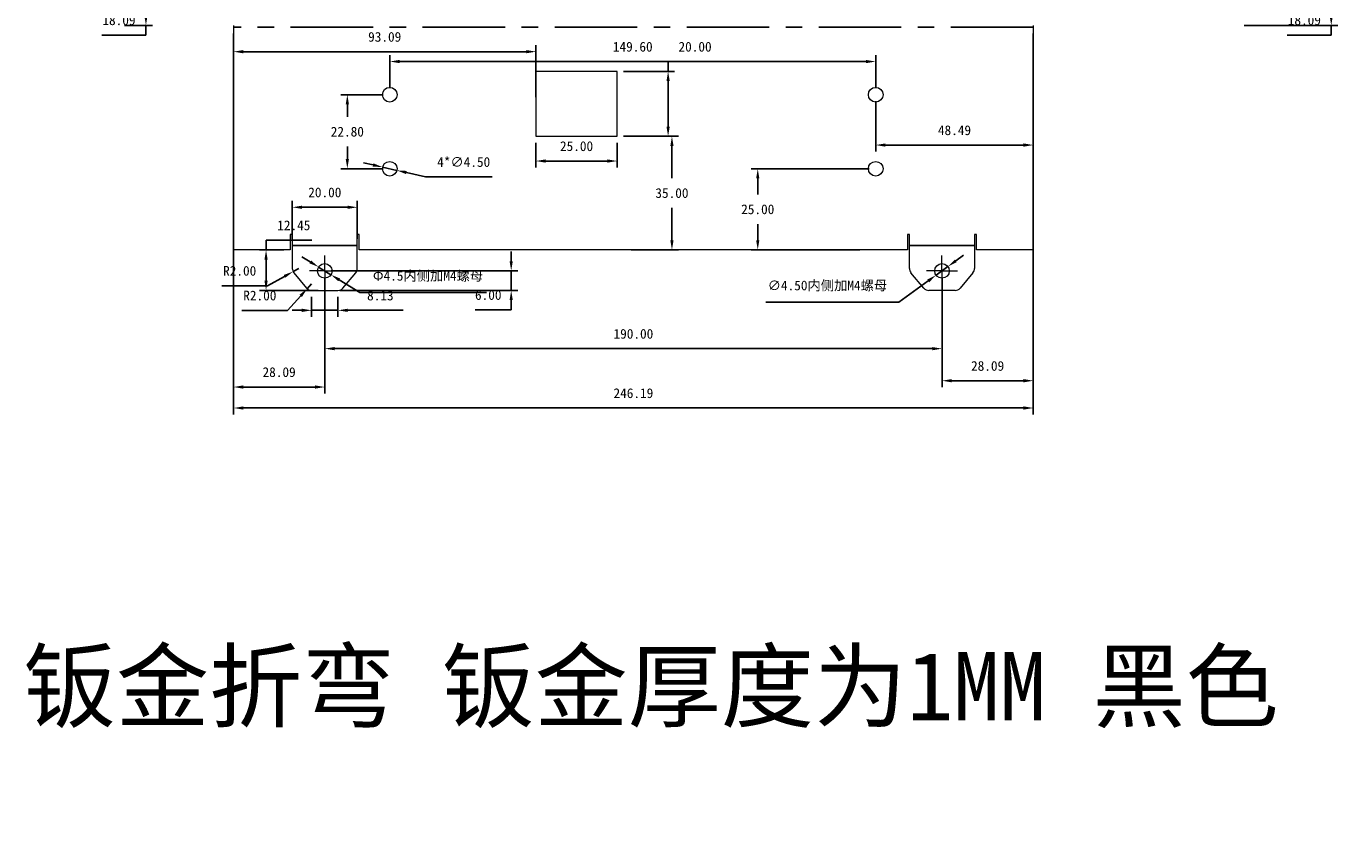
# Model space of a CAD drawing. Header units: millimetres. Extents: x 43 to 562, y -271 to 275.
# Tile 1 of 5: x 141 to 343, y -271 to -145. Entities that reach past the tile are written whole.
import ezdxf

# ---------------------------------------------------------------- set-up
doc = ezdxf.new("R2010")
doc.units = ezdxf.units.MM
doc.header["$PDSIZE"] = -1
doc.linetypes.add('CENTERX2', pattern=[20.32, 12.7, -2.54, 2.54, -2.54])
doc.dimstyles.new('ISO-25', dxfattribs={"dimtxt": 2.5, "dimasz": 2.5, "dimexe": 1.25, "dimexo": 0.625, "dimtad": 1, "dimtxsty": 'Standard', "dimcen": 2.5, "dimadec": 0, "dimazin": 0, "dimtfac": 1, "dimtmove": 0, "dimatfit": 3, "dimfxl": 0, "dimarcsym": 0})

# ---------------------------------------------------------------- blocks, each defined once
blk = doc.blocks.new('SW_CENTERMARKSYMBOL_49')
at = {"color": 0, "linetype": 'Continuous', "lineweight": 0}
for p, q in [((0, 1.25), (0, 2.375)), ((-1.25, 0), (-2.375, 0)), ((0, 0), (-1.25, 0)), ((0, 0), (0, 1.25)), ((0, 0), (0, -1.25)), ((0, 0), (1.25, 0)), ((1.25, 0), (2.375, 0)), ((0, -1.25), (0, -2.375))]:
    blk.add_line(p, q, dxfattribs=at)
blk = doc.blocks.new('SW_CENTERMARKSYMBOL_50')
at = {"color": 0, "linetype": 'Continuous', "lineweight": 0}
for p, q in [((0, 1.25), (0, 2.375)), ((-1.25, 0), (-2.375, 0)), ((0, 0), (-1.25, 0)), ((0, 0), (0, 1.25)), ((0, 0), (0, -1.25)), ((0, 0), (1.25, 0)), ((1.25, 0), (2.375, 0)), ((0, -1.25), (0, -2.375))]:
    blk.add_line(p, q, dxfattribs=at)
blk = doc.blocks.new('*D102')
at = {"color": 4, "lineweight": -2, "transparency": 16777216}
for p, q in [((327.66, -135.78), (342.95, -135.78)), ((341.95, -137.28), (341.95, -143.33)), ((328.55, -144.83), (342.95, -144.83)), ((341.95, -144.83), (341.95, -146.33)), ((341.95, -146.33), (335.18, -146.33))]:
    blk.add_line(p, q, dxfattribs=at)
at = {"color": 4, "transparency": 16777216}
for points in [[(341.7, -137.28), (342.2, -137.28), (341.95, -135.78)], [(341.7, -143.33), (342.2, -143.33), (341.95, -144.83)]]:
    blk.add_solid(points, dxfattribs=at)
at = {"layer": 'Defpoints', "color": 0, "transparency": 16777216}
for p in [(326.66, -135.78), (327.55, -144.83), (341.95, -144.83)]:
    blk.add_point(p, dxfattribs=at)
at = {"color": 4, "transparency": 16777216, "insert": (337.81, -144.05), "char_height": 1.5, "attachment_point": 5}
blk.add_mtext('18.09', dxfattribs=at)
blk = doc.blocks.new('*D110')
at = {"color": 4, "lineweight": -2, "transparency": 16777216}
for p, q in [((143.41, -135.78), (160.51, -135.78)), ((159.51, -137.28), (159.51, -143.33)), ((156.23, -144.83), (160.51, -144.83)), ((159.51, -144.83), (159.51, -146.33)), ((159.51, -146.33), (152.74, -146.33))]:
    blk.add_line(p, q, dxfattribs=at)
at = {"color": 4, "transparency": 16777216}
for points in [[(159.26, -137.28), (159.76, -137.28), (159.51, -135.78)], [(159.26, -143.33), (159.76, -143.33), (159.51, -144.83)]]:
    blk.add_solid(points, dxfattribs=at)
at = {"layer": 'Defpoints', "color": 0, "transparency": 16777216}
for p in [(142.41, -135.78), (155.23, -144.83), (159.51, -144.83)]:
    blk.add_point(p, dxfattribs=at)
at = {"color": 4, "transparency": 16777216, "insert": (155.36, -144.05), "char_height": 1.5, "attachment_point": 5}
blk.add_mtext('18.09', dxfattribs=at)
blk = doc.blocks.new('*D114')
at = {"color": 4, "lineweight": -2, "transparency": 16777216}
for p, q in [((172.99, -146.09), (172.99, -204.75)), ((296.08, -146.09), (296.08, -204.75)), ((294.58, -203.75), (174.49, -203.75))]:
    blk.add_line(p, q, dxfattribs=at)
at = {"color": 4, "transparency": 16777216}
for points in [[(174.49, -203.5), (174.49, -204), (172.99, -203.75)], [(294.58, -203.5), (294.58, -204), (296.08, -203.75)]]:
    blk.add_solid(points, dxfattribs=at)
at = {"layer": 'Defpoints', "color": 0, "transparency": 16777216}
for p in [(172.99, -145.09), (296.08, -145.09), (172.99, -203.75)]:
    blk.add_point(p, dxfattribs=at)
at = {"color": 4, "transparency": 16777216, "insert": (234.54, -201.48), "char_height": 1.5, "attachment_point": 5}
blk.add_mtext('246.19', dxfattribs=at)
blk = doc.blocks.new('*D115')
at = {"color": 4, "lineweight": -2, "transparency": 16777216}
for p, q in [((187.04, -183.64), (187.04, -195.61)), ((282.04, -183.64), (282.04, -195.61)), ((188.54, -194.61), (280.54, -194.61))]:
    blk.add_line(p, q, dxfattribs=at)
at = {"color": 4, "transparency": 16777216}
for points in [[(188.54, -194.36), (188.54, -194.86), (187.04, -194.61)], [(280.54, -194.36), (280.54, -194.86), (282.04, -194.61)]]:
    blk.add_solid(points, dxfattribs=at)
at = {"layer": 'Defpoints', "color": 0, "transparency": 16777216}
for p in [(187.04, -182.64), (282.04, -182.64), (282.04, -194.61)]:
    blk.add_point(p, dxfattribs=at)
at = {"color": 4, "transparency": 16777216, "insert": (234.54, -192.34), "char_height": 1.5, "attachment_point": 5}
blk.add_mtext('190.00', dxfattribs=at)
blk = doc.blocks.new('*D116')
at = {"color": 4, "lineweight": -2, "transparency": 16777216}
for p, q in [((184.81, -181.25), (183.53, -180.45)), ((186.08, -182.04), (187.99, -183.23)), ((192.41, -185.98), (189.26, -184.02)), ((211.92, -185.98), (192.41, -185.98))]:
    blk.add_line(p, q, dxfattribs=at)
at = {"color": 4, "transparency": 16777216}
for points in [[(184.94, -181.04), (184.67, -181.46), (186.08, -182.04)], [(189.4, -183.81), (189.13, -184.24), (187.99, -183.23)]]:
    blk.add_solid(points, dxfattribs=at)
at = {"layer": 'Defpoints', "color": 0, "transparency": 16777216}
for p in [(186.08, -182.04), (187.99, -183.23)]:
    blk.add_point(p, dxfattribs=at)
at = {"color": 4, "transparency": 16777216, "insert": (202.93, -183.47), "char_height": 1.5, "attachment_point": 5}
blk.add_mtext('{\\fSimSun|b0|i0|c134|p2;Φ}4.5{\\fSimSun|b0|i0|c134|p2;内侧加M4螺母}', dxfattribs=at)
blk = doc.blocks.new('*D117')
at = {"color": 4, "lineweight": -2, "transparency": 16777216}
for p, q in [((185, -186.64), (185, -189.71)), ((189.07, -186.64), (189.07, -189.71)), ((183.5, -188.71), (182, -188.71)), ((185, -188.71), (189.07, -188.71)), ((190.57, -188.71), (199.11, -188.71))]:
    blk.add_line(p, q, dxfattribs=at)
at = {"color": 4, "transparency": 16777216}
for points in [[(183.5, -188.46), (183.5, -188.96), (185, -188.71)], [(190.57, -188.46), (190.57, -188.96), (189.07, -188.71)]]:
    blk.add_solid(points, dxfattribs=at)
at = {"layer": 'Defpoints', "color": 0, "transparency": 16777216}
for p in [(185, -185.64), (189.07, -185.64), (189.07, -188.71)]:
    blk.add_point(p, dxfattribs=at)
at = {"color": 4, "transparency": 16777216, "insert": (195.59, -186.44), "char_height": 1.5, "attachment_point": 5}
blk.add_mtext('8.13', dxfattribs=at)
blk = doc.blocks.new('*D118')
at = {"color": 4, "lineweight": -2, "transparency": 16777216}
for p, q in [((185, -184.64), (184.33, -185.38)), ((181.32, -188.72), (183.33, -186.49)), ((174.29, -188.72), (181.32, -188.72))]:
    blk.add_line(p, q, dxfattribs=at)
at = {"color": 4, "transparency": 16777216}
blk.add_solid([(183.14, -186.32), (183.51, -186.66), (184.33, -185.38)], dxfattribs=at)
at = {"layer": 'Defpoints', "color": 0, "transparency": 16777216}
for p in [(184.33, -185.38), (185, -184.64)]:
    blk.add_point(p, dxfattribs=at)
at = {"color": 4, "transparency": 16777216, "insert": (177.04, -186.44), "char_height": 1.5, "attachment_point": 5}
blk.add_mtext('R2.00', dxfattribs=at)
blk = doc.blocks.new('*D119')
at = {"color": 4, "lineweight": -2, "transparency": 16777216}
for p, q in [((178.21, -184.92), (180.84, -183.48)), ((183.04, -182.27), (182.16, -182.75)), ((171.19, -184.92), (178.21, -184.92))]:
    blk.add_line(p, q, dxfattribs=at)
at = {"color": 4, "transparency": 16777216}
blk.add_solid([(180.72, -183.26), (180.96, -183.69), (182.16, -182.75)], dxfattribs=at)
at = {"layer": 'Defpoints', "color": 0, "transparency": 16777216}
for p in [(182.16, -182.75), (183.04, -182.27)]:
    blk.add_point(p, dxfattribs=at)
at = {"color": 4, "transparency": 16777216, "insert": (173.94, -182.64), "char_height": 1.5, "attachment_point": 5}
blk.add_mtext('R2.00', dxfattribs=at)
blk = doc.blocks.new('*D120')
at = {"color": 4, "lineweight": -2, "transparency": 16777216}
for p, q in [((180.74, -179.41), (177, -179.41)), ((178, -179.41), (178, -177.91)), ((178, -177.91), (185.02, -177.91)), ((178, -184.14), (178, -180.91)), ((186.04, -185.64), (177, -185.64))]:
    blk.add_line(p, q, dxfattribs=at)
at = {"color": 4, "transparency": 16777216}
for points in [[(177.75, -180.91), (178.25, -180.91), (178, -179.41)], [(177.75, -184.14), (178.25, -184.14), (178, -185.64)]]:
    blk.add_solid(points, dxfattribs=at)
at = {"layer": 'Defpoints', "color": 0, "transparency": 16777216}
for p in [(178, -179.41), (181.74, -179.41), (187.04, -185.64)]:
    blk.add_point(p, dxfattribs=at)
at = {"color": 4, "transparency": 16777216, "insert": (182.27, -175.63), "char_height": 1.5, "attachment_point": 5}
blk.add_mtext('12.45', dxfattribs=at)
blk = doc.blocks.new('*D121')
at = {"color": 4, "lineweight": -2, "transparency": 16777216}
for p, q in [((196.04, -155.51), (189.51, -155.51)), ((190.51, -157.01), (190.51, -158.93)), ((190.51, -165.41), (190.51, -163.48)), ((196.04, -166.91), (189.51, -166.91))]:
    blk.add_line(p, q, dxfattribs=at)
at = {"color": 4, "transparency": 16777216}
for points in [[(190.26, -157.01), (190.76, -157.01), (190.51, -155.51)], [(190.26, -165.41), (190.76, -165.41), (190.51, -166.91)]]:
    blk.add_solid(points, dxfattribs=at)
at = {"layer": 'Defpoints', "color": 0, "transparency": 16777216}
for p in [(197.04, -155.51), (190.51, -166.91), (197.04, -166.91)]:
    blk.add_point(p, dxfattribs=at)
at = {"color": 4, "transparency": 16777216, "insert": (190.51, -161.21), "char_height": 1.5, "attachment_point": 5}
blk.add_mtext('22.80', dxfattribs=at)
blk = doc.blocks.new('*D122')
at = {"color": 4, "lineweight": -2, "transparency": 16777216}
for p, q in [((197.04, -154.51), (197.04, -149.4)), ((198.54, -150.4), (270.34, -150.4)), ((271.84, -154.51), (271.84, -149.4))]:
    blk.add_line(p, q, dxfattribs=at)
at = {"color": 4, "transparency": 16777216}
for points in [[(198.54, -150.15), (198.54, -150.65), (197.04, -150.4)], [(270.34, -150.15), (270.34, -150.65), (271.84, -150.4)]]:
    blk.add_solid(points, dxfattribs=at)
at = {"layer": 'Defpoints', "color": 0, "transparency": 16777216}
for p in [(271.84, -150.4), (197.04, -155.51), (271.84, -155.51)]:
    blk.add_point(p, dxfattribs=at)
at = {"color": 4, "transparency": 16777216, "insert": (234.44, -148.13), "char_height": 1.5, "attachment_point": 5}
blk.add_mtext('149.60', dxfattribs=at)
blk = doc.blocks.new('*D123')
at = {"color": 4, "lineweight": -2, "transparency": 16777216}
for p, q in [((271.84, -156.51), (271.84, -164.26)), ((296.08, -155.73), (296.08, -164.26)), ((273.34, -163.26), (294.58, -163.26))]:
    blk.add_line(p, q, dxfattribs=at)
at = {"color": 4, "transparency": 16777216}
for points in [[(273.34, -163.01), (273.34, -163.51), (271.84, -163.26)], [(294.58, -163.01), (294.58, -163.51), (296.08, -163.26)]]:
    blk.add_solid(points, dxfattribs=at)
at = {"layer": 'Defpoints', "color": 0, "transparency": 16777216}
for p in [(296.08, -154.73), (271.84, -155.51), (296.08, -163.26)]:
    blk.add_point(p, dxfattribs=at)
at = {"color": 4, "transparency": 16777216, "insert": (283.96, -160.99), "char_height": 1.5, "attachment_point": 5}
blk.add_mtext('48.49', dxfattribs=at)
blk = doc.blocks.new('*D124')
at = {"color": 4, "lineweight": -2, "transparency": 16777216}
for p, q in [((270.84, -166.91), (252.68, -166.91)), ((253.68, -168.41), (253.68, -170.88)), ((253.68, -177.91), (253.68, -175.43)), ((269.41, -179.41), (252.68, -179.41))]:
    blk.add_line(p, q, dxfattribs=at)
at = {"color": 4, "transparency": 16777216}
for points in [[(253.43, -168.41), (253.93, -168.41), (253.68, -166.91)], [(253.43, -177.91), (253.93, -177.91), (253.68, -179.41)]]:
    blk.add_solid(points, dxfattribs=at)
at = {"layer": 'Defpoints', "color": 0, "transparency": 16777216}
for p in [(271.84, -166.91), (253.68, -179.41), (270.41, -179.41)]:
    blk.add_point(p, dxfattribs=at)
at = {"color": 4, "transparency": 16777216, "insert": (253.68, -173.16), "char_height": 1.5, "attachment_point": 5}
blk.add_mtext('25.00', dxfattribs=at)
blk = doc.blocks.new('*D125')
at = {"color": 4, "lineweight": -2, "transparency": 16777216}
for p, q in [((219.54, -162.91), (219.54, -166.72)), ((232.04, -162.91), (232.04, -166.72)), ((221.04, -165.72), (230.54, -165.72))]:
    blk.add_line(p, q, dxfattribs=at)
at = {"color": 4, "transparency": 16777216}
for points in [[(221.04, -165.47), (221.04, -165.97), (219.54, -165.72)], [(230.54, -165.47), (230.54, -165.97), (232.04, -165.72)]]:
    blk.add_solid(points, dxfattribs=at)
at = {"layer": 'Defpoints', "color": 0, "transparency": 16777216}
for p in [(219.54, -161.91), (232.04, -161.91), (232.04, -165.72)]:
    blk.add_point(p, dxfattribs=at)
at = {"color": 4, "transparency": 16777216, "insert": (225.79, -163.44), "char_height": 1.5, "attachment_point": 5}
blk.add_mtext('25.00', dxfattribs=at)
blk = doc.blocks.new('*D126')
at = {"color": 4, "lineweight": -2, "transparency": 16777216}
for p, q in [((239.88, -151.91), (239.88, -150.41)), ((239.88, -150.41), (246.65, -150.41)), ((233.04, -151.91), (240.88, -151.91)), ((239.88, -160.41), (239.88, -153.41)), ((233.04, -161.91), (240.88, -161.91))]:
    blk.add_line(p, q, dxfattribs=at)
at = {"color": 4, "transparency": 16777216}
for points in [[(239.63, -153.41), (240.13, -153.41), (239.88, -151.91)], [(239.63, -160.41), (240.13, -160.41), (239.88, -161.91)]]:
    blk.add_solid(points, dxfattribs=at)
at = {"layer": 'Defpoints', "color": 0, "transparency": 16777216}
for p in [(232.04, -151.91), (239.88, -151.91), (232.04, -161.91)]:
    blk.add_point(p, dxfattribs=at)
at = {"color": 4, "transparency": 16777216, "insert": (244.03, -148.13), "char_height": 1.5, "attachment_point": 5}
blk.add_mtext('20.00', dxfattribs=at)
blk = doc.blocks.new('*D127')
at = {"color": 4, "lineweight": -2, "transparency": 16777216}
for p, q in [((233.04, -161.91), (241.47, -161.91)), ((240.47, -163.41), (240.47, -168.38)), ((240.47, -177.91), (240.47, -172.93)), ((234.21, -179.41), (241.47, -179.41))]:
    blk.add_line(p, q, dxfattribs=at)
at = {"color": 4, "transparency": 16777216}
for points in [[(240.22, -163.41), (240.72, -163.41), (240.47, -161.91)], [(240.22, -177.91), (240.72, -177.91), (240.47, -179.41)]]:
    blk.add_solid(points, dxfattribs=at)
at = {"layer": 'Defpoints', "color": 0, "transparency": 16777216}
for p in [(232.04, -161.91), (233.21, -179.41), (240.47, -179.41)]:
    blk.add_point(p, dxfattribs=at)
at = {"color": 4, "transparency": 16777216, "insert": (240.47, -170.66), "char_height": 1.5, "attachment_point": 5}
blk.add_mtext('35.00', dxfattribs=at)
blk = doc.blocks.new('*D128')
at = {"color": 4, "lineweight": -2, "transparency": 16777216}
for p, q in [((172.99, -156.65), (172.99, -147.88)), ((218.04, -148.88), (174.49, -148.88)), ((219.54, -155.91), (219.54, -147.88))]:
    blk.add_line(p, q, dxfattribs=at)
at = {"color": 4, "transparency": 16777216}
for points in [[(174.49, -148.63), (174.49, -149.13), (172.99, -148.88)], [(218.04, -148.63), (218.04, -149.13), (219.54, -148.88)]]:
    blk.add_solid(points, dxfattribs=at)
at = {"layer": 'Defpoints', "color": 0, "transparency": 16777216}
for p in [(172.99, -148.88), (219.54, -156.91), (172.99, -157.65)]:
    blk.add_point(p, dxfattribs=at)
at = {"color": 4, "transparency": 16777216, "insert": (196.26, -146.61), "char_height": 1.5, "attachment_point": 5}
blk.add_mtext('93.09', dxfattribs=at)
blk = doc.blocks.new('*D147')
at = {"color": 4, "lineweight": -2, "transparency": 16777216}
for p, q in [((182.04, -177.72), (182.04, -171.84)), ((190.54, -172.84), (183.54, -172.84)), ((192.04, -177.72), (192.04, -171.84))]:
    blk.add_line(p, q, dxfattribs=at)
at = {"color": 4, "transparency": 16777216}
for points in [[(183.54, -172.59), (183.54, -173.09), (182.04, -172.84)], [(190.54, -172.59), (190.54, -173.09), (192.04, -172.84)]]:
    blk.add_solid(points, dxfattribs=at)
at = {"layer": 'Defpoints', "color": 0, "transparency": 16777216}
for p in [(182.04, -172.84), (182.04, -178.72), (192.04, -178.72)]:
    blk.add_point(p, dxfattribs=at)
at = {"color": 4, "transparency": 16777216, "insert": (187.04, -170.56), "char_height": 1.5, "attachment_point": 5}
blk.add_mtext('20.00', dxfattribs=at)
blk = doc.blocks.new('*D148')
at = {"color": 4, "lineweight": -2, "transparency": 16777216}
for p, q in [((172.99, -180.41), (172.99, -201.52)), ((187.04, -183.64), (187.04, -201.52)), ((185.54, -200.52), (174.49, -200.52))]:
    blk.add_line(p, q, dxfattribs=at)
at = {"color": 4, "transparency": 16777216}
for points in [[(174.49, -200.27), (174.49, -200.77), (172.99, -200.52)], [(185.54, -200.27), (185.54, -200.77), (187.04, -200.52)]]:
    blk.add_solid(points, dxfattribs=at)
at = {"layer": 'Defpoints', "color": 0, "transparency": 16777216}
for p in [(172.99, -179.41), (187.04, -182.64), (172.99, -200.52)]:
    blk.add_point(p, dxfattribs=at)
at = {"color": 4, "transparency": 16777216, "insert": (180.01, -198.24), "char_height": 1.5, "attachment_point": 5}
blk.add_mtext('28.09', dxfattribs=at)
blk = doc.blocks.new('*D149')
at = {"color": 4, "lineweight": -2, "transparency": 16777216}
for p, q in [((296.08, -180.41), (296.08, -200.55)), ((282.04, -183.64), (282.04, -200.55)), ((283.54, -199.55), (294.58, -199.55))]:
    blk.add_line(p, q, dxfattribs=at)
at = {"color": 4, "transparency": 16777216}
for points in [[(283.54, -199.3), (283.54, -199.8), (282.04, -199.55)], [(294.58, -199.3), (294.58, -199.8), (296.08, -199.55)]]:
    blk.add_solid(points, dxfattribs=at)
at = {"layer": 'Defpoints', "color": 0, "transparency": 16777216}
for p in [(296.08, -179.41), (282.04, -182.64), (296.08, -199.55)]:
    blk.add_point(p, dxfattribs=at)
at = {"color": 4, "transparency": 16777216, "insert": (289.06, -197.28), "char_height": 1.5, "attachment_point": 5}
blk.add_mtext('28.09', dxfattribs=at)
blk = doc.blocks.new('*D150')
at = {"color": 4, "lineweight": -2, "transparency": 16777216}
for p, q in [((215.73, -181.14), (215.73, -179.64)), ((188.04, -182.64), (216.73, -182.64)), ((215.73, -182.64), (215.73, -185.64)), ((189.37, -185.64), (216.73, -185.64)), ((215.73, -187.14), (215.73, -188.64)), ((215.73, -188.64), (210.2, -188.64))]:
    blk.add_line(p, q, dxfattribs=at)
at = {"color": 4, "transparency": 16777216}
for points in [[(215.48, -181.14), (215.98, -181.14), (215.73, -182.64)], [(215.48, -187.14), (215.98, -187.14), (215.73, -185.64)]]:
    blk.add_solid(points, dxfattribs=at)
at = {"layer": 'Defpoints', "color": 0, "transparency": 16777216}
for p in [(187.04, -182.64), (188.37, -185.64), (215.73, -185.64)]:
    blk.add_point(p, dxfattribs=at)
at = {"color": 4, "transparency": 16777216, "insert": (212.2, -186.36), "char_height": 1.5, "attachment_point": 5}
blk.add_mtext('6.00', dxfattribs=at)
blk = doc.blocks.new('*D152')
at = {"color": 4, "lineweight": -2, "transparency": 16777216}
for p, q in [((194.47, -166.33), (193.01, -166)), ((195.94, -166.66), (198.13, -167.16)), ((202.52, -168.15), (199.6, -167.49)), ((212.79, -168.15), (202.52, -168.15))]:
    blk.add_line(p, q, dxfattribs=at)
at = {"color": 4, "transparency": 16777216}
for points in [[(194.53, -166.08), (194.42, -166.57), (195.94, -166.66)], [(199.65, -167.24), (199.54, -167.73), (198.13, -167.16)]]:
    blk.add_solid(points, dxfattribs=at)
at = {"layer": 'Defpoints', "color": 0, "transparency": 16777216}
for p in [(195.94, -166.66), (198.13, -167.16)]:
    blk.add_point(p, dxfattribs=at)
at = {"color": 4, "transparency": 16777216, "insert": (208.42, -165.88), "char_height": 1.5, "attachment_point": 5}
blk.add_mtext('4*∅4.50', dxfattribs=at)
blk = doc.blocks.new('*D153')
at = {"color": 4, "lineweight": -2, "transparency": 16777216}
for p, q in [((284.16, -181.09), (285.37, -180.2)), ((282.94, -181.97), (281.13, -183.3)), ((275.41, -187.47), (279.91, -184.18)), ((254.93, -187.47), (275.41, -187.47))]:
    blk.add_line(p, q, dxfattribs=at)
at = {"color": 4, "transparency": 16777216}
for points in [[(284.01, -180.89), (284.3, -181.29), (282.94, -181.97)], [(279.77, -183.98), (280.06, -184.38), (281.13, -183.3)]]:
    blk.add_solid(points, dxfattribs=at)
at = {"layer": 'Defpoints', "color": 0, "transparency": 16777216}
for p in [(281.13, -183.3), (282.94, -181.97)]:
    blk.add_point(p, dxfattribs=at)
at = {"color": 4, "transparency": 16777216, "insert": (264.41, -184.96), "char_height": 1.5, "attachment_point": 5}
blk.add_mtext('∅4.50{\\fSimSun|b0|i0|c134|p2;内侧加M4螺母}', dxfattribs=at)

msp = doc.modelspace()

# ---------------------------------------------------------------- linework, layer by layer
at = {"color": 7, "linetype": 'Continuous', "lineweight": 15}
for p, q in [((172.9886, -144.8269), (172.9886, -179.4079)), ((172.9886, -144.8269), (172.9886, -179.4079)), ((296.0815, -144.8269), (296.0815, -179.4079)), ((296.0815, -144.8269), (296.0815, -179.4079)), ((232.0351, -151.9079), (219.5351, -151.9079)), ((219.5351, -151.9079), (219.5351, -161.9079)), ((232.0351, -151.9079), (219.5351, -151.9079)), ((219.5351, -151.9079), (219.5351, -161.9079)), ((232.0351, -161.9079), (232.0351, -151.9079)), ((232.0351, -161.9079), (232.0351, -151.9079)), ((219.5351, -161.9079), (232.0351, -161.9079)), ((219.5351, -161.9079), (232.0351, -161.9079)), ((182.0351, -177.0079), (181.7351, -177.0079)), ((181.7351, -177.0079), (181.7351, -179.4079)), ((182.0351, -177.0079), (181.7351, -177.0079)), ((181.7351, -177.0079), (181.7351, -179.4079)), ((182.0351, -177.0079), (182.0351, -182.2732)), ((182.0351, -177.0079), (182.0351, -182.2732)), ((192.3351, -177.0079), (192.0351, -177.0079)), ((192.0351, -182.2732), (192.0351, -177.0079)), ((192.3351, -177.0079), (192.0351, -177.0079)), ((192.0351, -182.2732), (192.0351, -177.0079)), ((192.3351, -179.4079), (192.3351, -177.0079)), ((192.3351, -179.4079), (192.3351, -177.0079)), ((277.0351, -177.0079), (276.7351, -177.0079)), ((276.7351, -177.0079), (276.7351, -179.4079)), ((277.0351, -177.0079), (276.7351, -177.0079)), ((276.7351, -177.0079), (276.7351, -179.4079)), ((277.0351, -182.2732), (277.0351, -177.0079)), ((277.0351, -182.2732), (277.0351, -177.0079)), ((287.3351, -177.0079), (287.0351, -177.0079)), ((287.0351, -177.0079), (287.0351, -182.2732)), ((287.3351, -177.0079), (287.0351, -177.0079)), ((287.0351, -177.0079), (287.0351, -182.2732)), ((287.3351, -179.4079), (287.3351, -177.0079)), ((287.3351, -179.4079), (287.3351, -177.0079)), ((181.7351, -179.4079), (172.9886, -179.4079)), ((181.7351, -179.4079), (172.9886, -179.4079)), ((276.7351, -179.4079), (192.3351, -179.4079)), ((276.7351, -179.4079), (192.3351, -179.4079)), ((296.0815, -179.4079), (287.3351, -179.4079)), ((296.0815, -179.4079), (287.3351, -179.4079)), ((182.2669, -182.9134), (184.2352, -185.2755)), ((182.2669, -182.9134), (184.2352, -185.2755)), ((189.8349, -185.2755), (191.8033, -182.9134)), ((189.8349, -185.2755), (191.8033, -182.9134)), ((279.2352, -185.2755), (277.2669, -182.9134)), ((279.2352, -185.2755), (277.2669, -182.9134)), ((286.8033, -182.9134), (284.8349, -185.2755)), ((286.8033, -182.9134), (284.8349, -185.2755)), ((185.0034, -185.6353), (189.0667, -185.6353)), ((185.0034, -185.6353), (189.0667, -185.6353)), ((284.0667, -185.6353), (280.0034, -185.6353)), ((284.0667, -185.6353), (280.0034, -185.6353))]:
    msp.add_line(p, q, dxfattribs=at)
at = {"color": 7, "linetype": 'CENTERX2'}
for p, q in [((296.0815, -145.0941), (172.9886, -145.0941)), ((296.0815, -145.0941), (172.9886, -145.0941)), ((192.0351, -178.7216), (182.0351, -178.7216)), ((192.0351, -178.7216), (182.0351, -178.7216)), ((287.0351, -178.7216), (277.0351, -178.7216)), ((287.0351, -178.7216), (277.0351, -178.7216))]:
    msp.add_line(p, q, dxfattribs=at)
at = {"color": 7, "linetype": 'Continuous', "lineweight": 15}
for centre in [(197.0351, -155.5079), (271.8351, -155.5079), (197.0351, -166.9079), (271.8351, -166.9079), (187.0351, -182.6353), (187.0351, -182.6353), (282.0351, -182.6353), (282.0351, -182.6353)]:
    msp.add_circle(centre, 1.125, dxfattribs=at)
for centre, start, end in [((183.0351, -182.2732), 180, 219.805571), ((183.0351, -182.2732), 180, 219.805571), ((191.0351, -182.2732), 320.194429, 0), ((191.0351, -182.2732), 320.194429, 0), ((278.0351, -182.2732), 180, 219.805571), ((278.0351, -182.2732), 180, 219.805571), ((286.0351, -182.2732), 320.194429, 0), ((286.0351, -182.2732), 320.194429, 0), ((185.0034, -184.6353), 219.805571, 270), ((185.0034, -184.6353), 219.805571, 270), ((189.0667, -184.6353), 270, 320.194429), ((189.0667, -184.6353), 270, 320.194429), ((280.0034, -184.6353), 219.805571, 270), ((280.0034, -184.6353), 219.805571, 270), ((284.0667, -184.6353), 270, 320.194429), ((284.0667, -184.6353), 270, 320.194429)]:
    msp.add_arc(centre, 1, start, end, dxfattribs=at)

# ---------------------------------------------------------------- block references
at = {"color": 7, "linetype": 'Continuous', "lineweight": 0}
for name, p in [('SW_CENTERMARKSYMBOL_49', (187.0351, -182.6353)), ('SW_CENTERMARKSYMBOL_50', (282.0351, -182.6353))]:
    msp.add_blockref(name, p, dxfattribs=at)

# ---------------------------------------------------------------- texts
at = {"insert": (140.5982, -241.3406), "char_height": 10.5, "attachment_point": 1}
msp.add_mtext_dynamic_manual_height_columns('{\\fSimSun|b0|i0|c134|p2;钣金折弯} {\\fSimSun|b0|i0|c134|p2;钣金厚度为}1MM {\\fSimSun|b0|i0|c134|p2;黑色}', width=183.407421, gutter_width=17.5, heights=[0], dxfattribs=at)

# ---------------------------------------------------------------- dimensions: what is measured, and where the dimension line sits
for base, p1, p2, picture, middle in [((159.5095, -144.8269), (142.4076, -135.7804), (155.229, -144.8269), '*D110', (155.3605, -144.0529)), ((341.9543, -144.8269), (326.6625, -135.7804), (327.5461, -144.8269), '*D102', (337.8053, -144.0529)), ((239.8807, -151.9079), (232.0351, -161.9079), (232.0351, -151.9079), '*D126', (244.0297, -148.1339)), ((190.5149, -166.9079), (197.0351, -155.5079), (197.0351, -166.9079), '*D121', (190.5149, -161.2079)), ((240.4656, -179.4079), (232.0351, -161.9079), (233.2128, -179.4079), '*D127', (240.4656, -170.6579)), ((253.6844, -179.4079), (271.8351, -166.9079), (270.4126, -179.4079), '*D124', (253.6844, -173.1579)), ((177.995, -179.4079), (187.0351, -185.6353), (181.7351, -179.4079), '*D120', (182.269, -175.6339)), ((215.7286, -185.6353), (187.0351, -182.6353), (188.3679, -185.6353), '*D150', (212.2046, -186.3613))]:
    dim = msp.add_linear_dim(base=base, p1=p1, p2=p2, angle=90, dimstyle='ISO-25', override={"dimtxt": 1.5, "dimasz": 1.5, "dimexe": 1, "dimexo": 1, "dimgap": 1.524, "dimtih": 1, "dimtoh": 1, "dimlfac": 2, "dimzin": 0, "dimdsep": 46, "dimclrd": 4, "dimclre": 4, "dimclrt": 4, "dimadec": 2, "dimtzin": 0})
    dim.commit()
    dim.dimension.update_dxf_attribs({"geometry": picture, "text_midpoint": middle})
for base, p1, p2, picture, middle in [((172.9886, -203.754), (296.0815, -145.0941), (172.9886, -145.0941), '*D114', (234.5351, -201.48)), ((271.8351, -150.4033), (197.0351, -155.5079), (271.8351, -155.5079), '*D122', (234.4351, -148.1293)), ((296.0815, -163.2626), (271.8351, -155.5079), (296.0815, -154.7287), '*D123', (283.9583, -160.9886)), ((232.0351, -165.7175), (219.5351, -161.9079), (232.0351, -161.9079), '*D125', (225.7851, -163.4435)), ((182.0351, -172.8388), (192.0351, -178.7216), (182.0351, -178.7216), '*D147', (187.0351, -170.5648)), ((172.9886, -200.5165), (187.0351, -182.6353), (172.9886, -179.4079), '*D148', (180.0118, -198.2425)), ((296.0815, -199.5527), (282.0351, -182.6353), (296.0815, -179.4079), '*D149', (289.0583, -197.2787)), ((282.0351, -194.6118), (187.0351, -182.6353), (282.0351, -182.6353), '*D115', (234.5351, -192.3378)), ((189.0667, -188.7131), (185.0034, -185.6353), (189.0667, -185.6353), '*D117', (195.5907, -186.4391))]:
    dim = msp.add_linear_dim(base=base, p1=p1, p2=p2, dimstyle='ISO-25', override={"dimtxt": 1.5, "dimasz": 1.5, "dimexe": 1, "dimexo": 1, "dimgap": 1.524, "dimtih": 1, "dimtoh": 1, "dimlfac": 2, "dimzin": 0, "dimdsep": 46, "dimclrd": 4, "dimclre": 4, "dimclrt": 4, "dimadec": 2, "dimtzin": 0})
    dim.commit()
    dim.dimension.update_dxf_attribs({"geometry": picture, "text_midpoint": middle})
dim = msp.add_linear_dim(base=(172.9886, -148.8836), p1=(219.5351, -156.9079), p2=(172.9886, -157.6513), dimstyle='ISO-25', override={"dimtxt": 1.5, "dimasz": 1.5, "dimexe": 1, "dimexo": 1, "dimgap": 1.524, "dimtih": 1, "dimtoh": 1, "dimlfac": 2, "dimzin": 0, "dimdsep": 46, "dimclrd": 4, "dimclre": 4, "dimclrt": 4, "dimadec": 2, "dimtzin": 0})
dim.commit()
dim.dimension.update_dxf_attribs({"geometry": '*D128', "text_midpoint": (196.2618, -148.8836), "dimtype": 160})
for p1, p2, text, picture, middle in [((195.9379, -166.6592), (198.1323, -167.1565), '4*<>', '*D152', (202.521, -168.151)), ((186.0802, -182.0404), (187.9899, -183.2302), '{\\fSimSun|b0|i0|c134|p2;Φ}4.5{\\fSimSun|b0|i0|c134|p2;内侧加M4螺母}', '*D116', (202.9256, -185.9812)), ((282.9438, -181.9721), (281.1263, -183.2985), '<>{\\fSimSun|b0|i0|c134|p2;内侧加M4螺母}', '*D153', (264.4083, -187.4723))]:
    dim = msp.add_diameter_dim_2p(p1=p1, p2=p2, text=text, dimstyle='ISO-25', override={"dimtxt": 1.5, "dimasz": 1.5, "dimexe": 1, "dimexo": 1, "dimgap": 1.524, "dimtih": 1, "dimtoh": 1, "dimlfac": 2, "dimzin": 0, "dimdsep": 46, "dimclrd": 4, "dimclre": 4, "dimclrt": 4, "dimadec": 2, "dimtzin": 0})
    dim.commit()
    dim.dimension.update_dxf_attribs({"geometry": picture, "text_midpoint": middle, "dimtype": 163})
for center, mpoint, picture, middle in [((183.0351, -182.2732), (182.1583, -182.7541), '*D119', (173.9387, -184.918)), ((185.0034, -184.6353), (184.3335, -185.3777), '*D118', (177.045, -188.7188))]:
    dim = msp.add_radius_dim(center=center, mpoint=mpoint, dimstyle='ISO-25', override={"dimtxt": 1.5, "dimasz": 1.5, "dimexe": 1, "dimexo": 1, "dimgap": 1.524, "dimtih": 1, "dimtoh": 1, "dimlfac": 2, "dimzin": 0, "dimdsep": 46, "dimclrd": 4, "dimclre": 4, "dimclrt": 4, "dimadec": 2, "dimtzin": 0})
    dim.commit()
    dim.dimension.update_dxf_attribs({"geometry": picture, "text_midpoint": middle})

doc.saveas('drawing.dxf')
